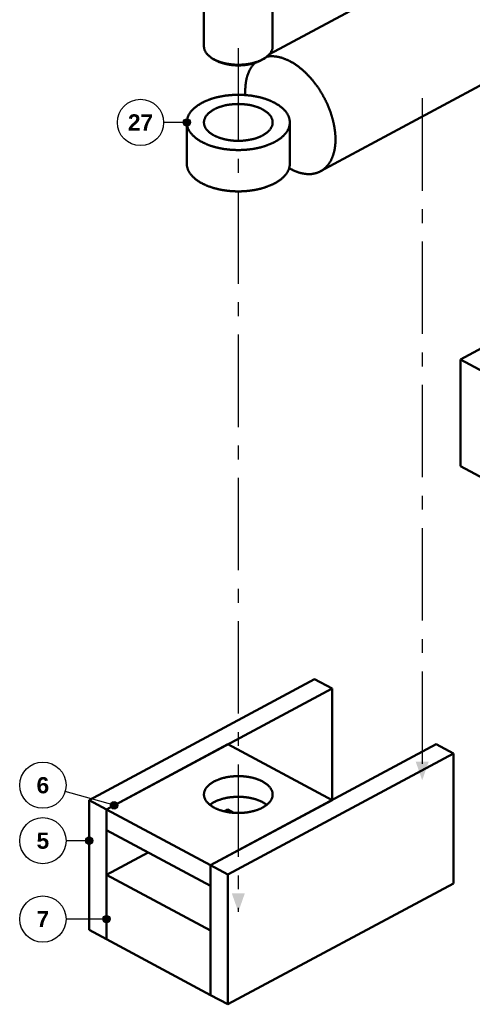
# Model space of a CAD drawing. Header units: millimetres. Extents: x 0 to 841, y 0 to 594.
# Tile 7 of 10: x 324 to 421, y 176 to 389. Entities that reach past the tile are written whole.
import ezdxf
from ezdxf.enums import TextEntityAlignment as Align

# ---------------------------------------------------------------- set-up
doc = ezdxf.new("R2010")
doc.units = ezdxf.units.MM
doc.linetypes.add('EJE', pattern=[31, 20, -4, 3, -4])
for name, color, linetype, lineweight in [('ACH', 7, 'CONTINUOUS', 13), ('COTA', 7, 'CONTINUOUS', 25), ('EJE', 7, 'EJE', 25), ('FINA', 7, 'CONTINUOUS', 25), ('TXT', 7, 'CONTINUOUS', 25), ('VIS', 7, 'CONTINUOUS', 50)]:
    doc.layers.add(name, color=color, linetype=linetype, lineweight=lineweight)
doc.styles.add('STDB', font='LiberationSans-Bold.ttf')

msp = doc.modelspace()

# ---------------------------------------------------------------- hatches: boundary and pattern name
at = {"layer": 'ACH'}
h = msp.add_hatch(color=7, dxfattribs=at)
h.dxf.hatch_style = 1
h.paths.add_polyline_path([(360.45, 366.76), (360.22, 367.33), (359.65, 367.56), (359.08, 367.33), (358.85, 366.76), (359.08, 366.2), (359.65, 365.96), (360.22, 366.2)])
h = msp.add_hatch(color=7, dxfattribs=at)
h.dxf.hatch_style = 1
h.paths.add_polyline_path([(344.74, 219.02), (344.5, 219.58), (343.94, 219.82), (343.37, 219.58), (343.14, 219.02), (343.37, 218.45), (343.94, 218.22), (344.5, 218.45)])
h = msp.add_hatch(color=7, dxfattribs=at)
h.dxf.hatch_style = 1
h.paths.add_polyline_path([(339.35, 211.37), (339.12, 211.94), (338.55, 212.17), (337.98, 211.94), (337.75, 211.37), (337.98, 210.81), (338.55, 210.57), (339.12, 210.81)])
h = msp.add_hatch(color=7, dxfattribs=at)
h.dxf.hatch_style = 1
h.paths.add_polyline_path([(343.1, 194.41), (342.86, 194.98), (342.3, 195.21), (341.73, 194.98), (341.5, 194.41), (341.73, 193.85), (342.3, 193.61), (342.86, 193.85)])

# ---------------------------------------------------------------- linework, layer by layer
at = {"layer": 'COTA'}
for p, q in [((359.65, 366.76), (354.65, 366.76)), ((343.94, 219.02), (333.36, 222.01)), ((338.55, 211.37), (333.55, 211.37)), ((342.3, 194.41), (333.55, 194.41))]:
    msp.add_line(p, q, dxfattribs=at)
for centre in [(359.65, 366.76), (343.94, 219.02), (338.55, 211.37), (342.3, 194.41)]:
    msp.add_circle(centre, 0.8, dxfattribs=at)
for points in [[(410.51, 224.44), (411.91, 228.44), (409.11, 228.44)], [(370.78, 195.96), (372.18, 199.96), (369.38, 199.96)]]:
    msp.add_solid(points, dxfattribs=at)
at = {"layer": 'EJE'}
for p, q in [((370.78, 382.86), (370.78, 195.96)), ((410.51, 371.99), (410.51, 224.44))]:
    msp.add_line(p, q, dxfattribs=at)
at = {"layer": 'FINA'}
for centre in [(349.65, 366.76), (328.55, 223.37), (328.55, 211.37), (328.55, 194.41)]:
    msp.add_circle(centre, 5, dxfattribs=at)
at = {"layer": 'VIS'}
for points in [[(363.36, 413.26), (363.36, 383.22)], [(378.2, 413.26), (378.2, 383.22)], [(377.52, 381.55), (425.72, 407.43)], [(363.36, 383.22), (363.36, 383.09), (363.37, 382.96), (363.39, 382.84), (363.42, 382.71), (363.45, 382.59), (363.49, 382.47), (363.54, 382.35), (363.59, 382.23), (363.65, 382.12), (363.71, 382.01), (363.78, 381.9), (363.85, 381.8), (363.92, 381.69), (364, 381.59), (364.09, 381.5), (364.17, 381.4), (364.26, 381.31), (364.35, 381.23), (364.45, 381.14), (364.54, 381.06), (364.64, 380.98), (364.74, 380.9), (364.85, 380.82), (364.95, 380.75), (365.06, 380.68)], [(376.5, 380.68), (376.61, 380.75), (376.71, 380.82), (376.82, 380.9), (376.92, 380.98), (377.02, 381.06), (377.11, 381.14), (377.21, 381.23), (377.3, 381.31), (377.39, 381.4), (377.47, 381.5), (377.56, 381.59), (377.64, 381.69), (377.71, 381.8), (377.78, 381.9), (377.85, 382.01), (377.91, 382.12), (377.97, 382.23), (378.02, 382.35), (378.07, 382.47), (378.11, 382.59), (378.14, 382.71), (378.17, 382.84), (378.18, 382.96), (378.2, 383.09), (378.2, 383.22)], [(388.54, 356.19), (438.76, 383.15)], [(365.06, 380.68), (365.16, 380.61), (365.27, 380.55), (365.38, 380.48), (365.5, 380.42), (365.61, 380.36), (365.72, 380.3), (365.84, 380.24), (365.96, 380.19), (366.07, 380.14), (366.19, 380.09), (366.31, 380.04), (366.43, 379.99), (366.55, 379.94), (366.67, 379.9), (366.79, 379.86), (366.91, 379.82), (367.03, 379.78), (367.15, 379.74), (367.28, 379.7), (367.4, 379.67), (367.52, 379.64), (367.65, 379.6), (367.77, 379.57), (367.9, 379.55), (368.02, 379.52), (368.15, 379.49), (368.27, 379.47), (368.4, 379.44), (368.53, 379.42), (368.65, 379.4), (368.78, 379.38), (368.91, 379.36), (369.03, 379.34), (369.16, 379.33), (369.29, 379.31), (369.42, 379.3), (369.54, 379.29), (369.67, 379.28), (369.8, 379.27), (369.93, 379.26), (370.05, 379.25), (370.18, 379.25), (370.31, 379.24), (370.44, 379.24), (370.57, 379.23), (370.7, 379.23), (370.82, 379.23), (370.95, 379.23), (371.08, 379.24), (371.21, 379.24), (371.34, 379.24), (371.46, 379.25), (371.59, 379.26), (371.72, 379.26), (371.85, 379.27), (371.98, 379.28), (372.1, 379.3), (372.23, 379.31), (372.36, 379.32), (372.49, 379.34), (372.61, 379.36), (372.74, 379.37), (372.87, 379.39), (372.99, 379.41), (373.12, 379.44), (373.24, 379.46), (373.37, 379.48), (373.5, 379.51), (373.62, 379.54), (373.75, 379.57), (373.87, 379.59), (374, 379.63), (374.12, 379.66), (374.24, 379.69), (374.37, 379.73), (374.49, 379.77), (374.61, 379.8), (374.73, 379.85), (374.85, 379.89), (374.97, 379.93), (375.09, 379.98), (375.21, 380.02), (375.33, 380.07), (375.45, 380.12), (375.57, 380.17), (375.68, 380.23), (375.8, 380.28), (375.91, 380.34), (376.03, 380.4)], [(365.38, 380.47), (365.06, 380.68)], [(365.38, 380.47), (365.49, 380.4), (365.6, 380.33), (365.71, 380.27), (365.82, 380.21), (365.94, 380.15), (366.05, 380.09), (366.17, 380.03), (366.28, 379.98), (366.4, 379.93), (366.52, 379.88), (366.64, 379.83), (366.76, 379.79), (366.88, 379.74), (367, 379.7), (367.12, 379.66), (367.24, 379.62), (367.36, 379.58), (367.49, 379.55), (367.61, 379.51), (367.73, 379.48), (367.86, 379.45), (367.98, 379.42), (368.11, 379.39), (368.23, 379.36), (368.36, 379.34), (368.48, 379.31), (368.61, 379.29), (368.73, 379.27), (368.86, 379.25), (368.99, 379.23), (369.11, 379.21), (369.24, 379.19), (369.37, 379.18), (369.5, 379.17), (369.62, 379.15), (369.75, 379.14), (369.88, 379.13), (370.01, 379.13), (370.13, 379.12), (370.26, 379.11), (370.39, 379.11), (370.52, 379.11), (370.65, 379.1), (370.77, 379.1), (370.9, 379.1), (371.03, 379.11), (371.16, 379.11), (371.29, 379.11), (371.41, 379.12), (371.54, 379.13), (371.67, 379.13), (371.8, 379.14), (371.93, 379.15), (372.05, 379.17), (372.18, 379.18), (372.31, 379.19), (372.43, 379.21), (372.56, 379.23), (372.69, 379.25), (372.81, 379.27), (372.94, 379.29), (373.07, 379.31), (373.19, 379.33), (373.32, 379.36), (373.44, 379.39), (373.57, 379.41), (373.69, 379.44), (373.82, 379.48), (373.94, 379.51), (374.06, 379.54), (374.19, 379.58), (374.31, 379.62), (374.43, 379.65), (374.55, 379.7), (374.67, 379.74), (374.79, 379.78), (374.91, 379.83), (375.03, 379.88), (375.15, 379.93), (375.27, 379.98), (375.38, 380.03), (375.5, 380.09), (375.61, 380.14), (375.73, 380.2)], [(374.37, 379.64), (374.28, 379.55), (374.19, 379.45), (374.11, 379.36), (374.02, 379.26), (373.94, 379.16), (373.86, 379.06), (373.78, 378.96), (373.71, 378.85), (373.63, 378.75), (373.56, 378.64), (373.49, 378.53), (373.43, 378.42), (373.36, 378.31), (373.3, 378.19), (373.24, 378.08), (373.18, 377.96), (373.13, 377.85), (373.07, 377.73), (373.02, 377.61), (372.97, 377.49), (372.93, 377.37), (372.88, 377.25), (372.84, 377.13), (372.79, 377.01), (372.75, 376.89), (372.72, 376.77), (372.68, 376.64), (372.64, 376.52), (372.61, 376.39), (372.58, 376.27), (372.55, 376.14), (372.52, 376.02), (372.5, 375.89), (372.47, 375.76), (372.45, 375.64), (372.43, 375.51), (372.41, 375.38), (372.39, 375.25), (372.37, 375.13), (372.36, 375), (372.34, 374.87), (372.33, 374.74), (372.32, 374.61), (372.31, 374.48), (372.3, 374.36), (372.3, 374.23), (372.29, 374.1), (372.29, 373.97), (372.28, 373.84), (372.28, 373.71), (372.28, 373.58), (372.28, 373.45), (372.28, 373.33), (372.28, 373.2), (372.29, 373.07), (372.29, 372.94), (372.3, 372.81), (372.31, 372.68)], [(375.73, 380.2), (375.8, 380.24), (375.88, 380.29), (375.95, 380.33), (376.03, 380.38), (376.1, 380.42), (376.18, 380.47)], [(376.03, 380.4), (376.11, 380.44), (376.19, 380.49), (376.27, 380.54), (376.35, 380.58), (376.43, 380.63), (376.5, 380.68)], [(376.18, 380.47), (376.5, 380.68)], [(391.77, 363.1), (391.77, 363.22), (391.76, 363.35), (391.76, 363.48), (391.76, 363.61), (391.75, 363.73), (391.75, 363.86), (391.74, 363.99), (391.73, 364.11), (391.72, 364.24), (391.71, 364.37), (391.7, 364.5), (391.69, 364.62), (391.67, 364.75), (391.66, 364.88), (391.64, 365), (391.63, 365.13), (391.61, 365.25), (391.59, 365.38), (391.57, 365.51), (391.55, 365.63), (391.53, 365.76), (391.51, 365.88), (391.49, 366.01), (391.46, 366.13), (391.44, 366.26), (391.41, 366.38), (391.39, 366.51), (391.36, 366.63), (391.33, 366.76), (391.3, 366.88), (391.28, 367.01), (391.24, 367.13), (391.21, 367.25), (391.18, 367.38), (391.15, 367.5), (391.12, 367.62), (391.08, 367.75), (391.05, 367.87), (391.01, 367.99), (390.97, 368.11), (390.94, 368.23), (390.9, 368.36), (390.86, 368.48), (390.82, 368.6), (390.78, 368.72), (390.74, 368.84), (390.7, 368.96), (390.66, 369.08), (390.61, 369.2), (390.57, 369.32), (390.53, 369.44), (390.48, 369.56), (390.43, 369.68), (390.39, 369.8), (390.34, 369.92), (390.29, 370.03), (390.24, 370.15), (390.2, 370.27), (390.15, 370.39), (390.1, 370.5), (390.04, 370.62), (389.99, 370.74), (389.94, 370.85), (389.89, 370.97), (389.83, 371.08), (389.78, 371.2), (389.72, 371.31), (389.67, 371.43), (389.61, 371.54), (389.56, 371.66), (389.5, 371.77), (389.44, 371.88), (389.38, 372), (389.32, 372.11), (389.26, 372.22), (389.2, 372.33), (389.14, 372.45), (389.08, 372.56), (389.02, 372.67), (388.95, 372.78), (388.89, 372.89), (388.82, 373), (388.76, 373.11), (388.69, 373.22), (388.63, 373.33), (388.56, 373.44), (388.49, 373.54), (388.43, 373.65), (388.36, 373.76), (388.29, 373.87), (388.22, 373.97), (388.15, 374.08), (388.08, 374.19), (388.01, 374.29), (387.93, 374.4), (387.86, 374.5), (387.79, 374.61), (387.71, 374.71), (387.64, 374.81), (387.56, 374.92), (387.49, 375.02), (387.41, 375.12), (387.33, 375.22), (387.26, 375.32), (387.18, 375.42), (387.1, 375.52), (387.02, 375.62), (386.94, 375.72), (386.86, 375.82), (386.78, 375.92), (386.7, 376.02), (386.62, 376.11), (386.53, 376.21), (386.45, 376.31), (386.36, 376.4), (386.28, 376.5), (386.19, 376.59), (386.11, 376.69), (386.02, 376.78), (385.94, 376.87), (385.85, 376.97), (385.76, 377.06), (385.67, 377.15), (385.58, 377.24), (385.49, 377.33), (385.4, 377.42), (385.31, 377.51), (385.22, 377.6), (385.12, 377.68), (385.03, 377.77), (384.94, 377.86), (384.84, 377.94), (384.75, 378.03), (384.65, 378.11), (384.55, 378.19), (384.46, 378.28), (384.36, 378.36), (384.26, 378.44), (384.16, 378.52), (384.06, 378.6), (383.96, 378.68), (383.86, 378.76), (383.76, 378.83), (383.66, 378.91), (383.56, 378.98), (383.45, 379.06), (383.35, 379.13), (383.24, 379.21), (383.14, 379.28), (383.03, 379.35), (382.93, 379.42), (382.82, 379.49), (382.71, 379.55), (382.6, 379.62), (382.49, 379.69), (382.38, 379.75), (382.27, 379.81), (382.16, 379.88), (382.05, 379.94), (381.94, 380), (381.82, 380.06), (381.71, 380.11), (381.6, 380.17), (381.48, 380.23), (381.36, 380.28), (381.25, 380.33), (381.13, 380.38), (381.01, 380.43), (380.9, 380.48), (380.78, 380.53), (380.66, 380.57), (380.54, 380.61), (380.42, 380.66), (380.3, 380.7), (380.18, 380.73), (380.05, 380.77), (379.93, 380.8), (379.81, 380.84), (379.68, 380.87), (379.56, 380.9), (379.44, 380.92), (379.31, 380.95), (379.18, 380.97), (379.06, 380.99), (378.93, 381.01), (378.81, 381.03), (378.68, 381.04), (378.55, 381.05), (378.43, 381.06), (378.3, 381.07), (378.17, 381.07), (378.04, 381.08), (377.92, 381.07), (377.79, 381.07), (377.66, 381.06), (377.53, 381.06), (377.41, 381.04), (377.28, 381.03), (377.16, 381.01), (377.03, 380.99), (376.9, 380.97)], [(381.91, 366.76), (381.91, 366.89), (381.9, 367.02), (381.89, 367.14), (381.87, 367.27), (381.85, 367.39), (381.82, 367.52), (381.79, 367.64), (381.75, 367.76), (381.71, 367.88), (381.67, 368), (381.62, 368.12), (381.57, 368.24), (381.51, 368.35), (381.45, 368.46), (381.39, 368.57), (381.32, 368.68), (381.25, 368.79), (381.18, 368.89), (381.1, 369), (381.03, 369.1), (380.95, 369.2), (380.86, 369.29), (380.78, 369.39), (380.69, 369.48), (380.6, 369.57), (380.51, 369.66), (380.42, 369.75), (380.33, 369.83), (380.23, 369.92), (380.13, 370), (380.03, 370.08), (379.93, 370.16), (379.83, 370.24), (379.73, 370.31), (379.63, 370.39), (379.52, 370.46), (379.42, 370.53), (379.31, 370.6), (379.2, 370.67), (379.1, 370.73), (378.99, 370.8), (378.88, 370.86), (378.76, 370.93), (378.65, 370.99), (378.54, 371.05), (378.43, 371.1), (378.31, 371.16), (378.2, 371.22), (378.08, 371.27), (377.97, 371.32), (377.85, 371.38), (377.74, 371.43), (377.62, 371.48), (377.5, 371.53), (377.38, 371.57), (377.26, 371.62), (377.15, 371.66), (377.03, 371.71), (376.91, 371.75), (376.79, 371.79), (376.67, 371.83), (376.54, 371.87), (376.42, 371.91), (376.3, 371.95), (376.18, 371.99), (376.06, 372.02), (375.94, 372.06), (375.81, 372.09), (375.69, 372.12), (375.57, 372.16), (375.44, 372.19), (375.32, 372.22), (375.2, 372.25), (375.07, 372.28), (374.95, 372.3), (374.82, 372.33), (374.7, 372.35), (374.57, 372.38), (374.45, 372.4), (374.32, 372.43), (374.2, 372.45), (374.07, 372.47), (373.95, 372.49), (373.82, 372.51), (373.7, 372.53), (373.57, 372.55), (373.44, 372.56), (373.32, 372.58), (373.19, 372.6), (373.07, 372.61), (372.94, 372.62), (372.81, 372.64), (372.69, 372.65), (372.56, 372.66), (372.43, 372.67), (372.31, 372.68), (372.18, 372.69), (372.05, 372.7), (371.92, 372.71), (371.8, 372.71), (371.67, 372.72), (371.54, 372.72), (371.42, 372.73), (371.29, 372.73), (371.16, 372.73), (371.03, 372.74), (370.91, 372.74), (370.78, 372.74), (370.65, 372.74), (370.53, 372.74), (370.4, 372.73), (370.27, 372.73), (370.14, 372.73), (370.02, 372.72), (369.89, 372.72), (369.76, 372.71), (369.64, 372.71), (369.51, 372.7), (369.38, 372.69), (369.25, 372.68), (369.13, 372.67), (369, 372.66), (368.87, 372.65), (368.75, 372.64), (368.62, 372.62), (368.49, 372.61), (368.37, 372.6), (368.24, 372.58), (368.12, 372.56), (367.99, 372.55), (367.86, 372.53), (367.74, 372.51), (367.61, 372.49), (367.49, 372.47), (367.36, 372.45), (367.24, 372.43), (367.11, 372.4), (366.99, 372.38), (366.86, 372.35), (366.74, 372.33), (366.61, 372.3), (366.49, 372.28), (366.36, 372.25), (366.24, 372.22), (366.12, 372.19), (365.99, 372.16), (365.87, 372.12), (365.75, 372.09), (365.62, 372.06), (365.5, 372.02), (365.38, 371.99), (365.26, 371.95), (365.14, 371.91), (365.01, 371.87), (364.89, 371.83), (364.77, 371.79), (364.65, 371.75), (364.53, 371.71), (364.41, 371.66), (364.3, 371.62), (364.18, 371.57), (364.06, 371.53), (363.94, 371.48), (363.82, 371.43), (363.71, 371.38), (363.59, 371.32), (363.48, 371.27), (363.36, 371.22), (363.25, 371.16), (363.13, 371.1), (363.02, 371.05), (362.91, 370.99), (362.8, 370.93), (362.68, 370.86), (362.57, 370.8), (362.46, 370.73), (362.36, 370.67), (362.25, 370.6), (362.14, 370.53), (362.04, 370.46), (361.93, 370.39), (361.83, 370.31), (361.73, 370.24), (361.62, 370.16), (361.52, 370.08), (361.43, 370), (361.33, 369.92), (361.23, 369.83), (361.14, 369.75), (361.05, 369.66), (360.96, 369.57), (360.87, 369.48), (360.78, 369.39), (360.7, 369.29), (360.61, 369.2), (360.53, 369.1), (360.46, 369), (360.38, 368.89), (360.31, 368.79), (360.24, 368.68), (360.17, 368.57), (360.11, 368.46), (360.05, 368.35), (359.99, 368.24), (359.94, 368.12), (359.89, 368), (359.85, 367.88), (359.81, 367.76), (359.77, 367.64), (359.74, 367.52), (359.71, 367.39), (359.69, 367.27), (359.67, 367.14), (359.66, 367.02), (359.65, 366.89), (359.65, 366.76)], [(363.36, 366.76), (363.36, 366.89), (363.37, 367.02), (363.39, 367.14), (363.42, 367.27), (363.45, 367.39), (363.49, 367.51), (363.54, 367.63), (363.59, 367.75), (363.65, 367.86), (363.71, 367.97), (363.78, 368.08), (363.85, 368.18), (363.92, 368.29), (364, 368.38), (364.09, 368.48), (364.17, 368.57), (364.26, 368.67), (364.35, 368.75), (364.45, 368.84), (364.54, 368.92), (364.64, 369), (364.74, 369.08), (364.85, 369.15), (364.95, 369.23), (365.06, 369.3), (365.16, 369.37), (365.27, 369.43), (365.38, 369.5), (365.49, 369.56), (365.61, 369.62), (365.72, 369.68), (365.83, 369.73), (365.95, 369.79), (366.06, 369.84), (366.18, 369.89), (366.3, 369.94), (366.42, 369.98), (366.54, 370.03), (366.66, 370.07), (366.78, 370.12), (366.9, 370.16), (367.02, 370.2), (367.14, 370.23), (367.26, 370.27), (367.38, 370.3), (367.51, 370.34), (367.63, 370.37), (367.75, 370.4), (367.88, 370.43), (368, 370.46), (368.13, 370.48), (368.25, 370.51), (368.38, 370.53), (368.5, 370.55), (368.63, 370.57), (368.75, 370.59), (368.88, 370.61), (369, 370.63), (369.13, 370.65), (369.26, 370.66), (369.38, 370.67), (369.51, 370.69), (369.64, 370.7), (369.76, 370.71), (369.89, 370.72), (370.02, 370.72), (370.14, 370.73), (370.27, 370.74), (370.4, 370.74), (370.53, 370.74), (370.65, 370.75), (370.78, 370.75), (370.91, 370.75), (371.03, 370.74), (371.16, 370.74), (371.29, 370.74), (371.42, 370.73), (371.54, 370.72), (371.67, 370.72), (371.8, 370.71), (371.92, 370.7), (372.05, 370.69), (372.18, 370.67), (372.3, 370.66), (372.43, 370.65), (372.56, 370.63), (372.68, 370.61), (372.81, 370.59), (372.93, 370.57), (373.06, 370.55), (373.18, 370.53), (373.31, 370.51), (373.43, 370.48), (373.56, 370.46), (373.68, 370.43), (373.81, 370.4), (373.93, 370.37), (374.05, 370.34), (374.18, 370.3), (374.3, 370.27), (374.42, 370.23), (374.54, 370.2), (374.66, 370.16), (374.78, 370.12), (374.9, 370.07), (375.02, 370.03), (375.14, 369.98), (375.26, 369.94), (375.38, 369.89), (375.49, 369.84), (375.61, 369.79), (375.73, 369.73), (375.84, 369.68), (375.95, 369.62), (376.07, 369.56), (376.18, 369.5), (376.29, 369.43), (376.4, 369.37), (376.5, 369.3), (376.61, 369.23), (376.71, 369.15), (376.82, 369.08), (376.92, 369), (377.02, 368.92), (377.11, 368.84), (377.21, 368.75), (377.3, 368.67), (377.39, 368.57), (377.47, 368.48), (377.56, 368.38), (377.64, 368.29), (377.71, 368.18), (377.78, 368.08), (377.85, 367.97), (377.91, 367.86), (377.97, 367.75), (378.02, 367.63), (378.07, 367.51), (378.11, 367.39), (378.14, 367.27), (378.17, 367.14), (378.18, 367.02), (378.2, 366.89), (378.2, 366.76)], [(359.65, 366.76), (359.65, 366.63), (359.66, 366.51), (359.67, 366.38), (359.69, 366.26), (359.71, 366.13), (359.74, 366.01), (359.77, 365.88), (359.81, 365.76), (359.85, 365.64), (359.89, 365.52), (359.94, 365.4), (359.99, 365.29), (360.05, 365.17), (360.11, 365.06), (360.17, 364.95), (360.24, 364.84), (360.31, 364.74), (360.38, 364.63), (360.46, 364.53), (360.53, 364.43), (360.61, 364.33), (360.7, 364.23), (360.78, 364.14), (360.87, 364.04), (360.96, 363.95), (361.05, 363.86), (361.14, 363.78), (361.23, 363.69), (361.33, 363.61), (361.43, 363.52), (361.52, 363.44), (361.62, 363.36), (361.73, 363.29), (361.83, 363.21), (361.93, 363.14), (362.04, 363.07), (362.14, 362.99), (362.25, 362.92), (362.36, 362.86), (362.46, 362.79), (362.57, 362.73), (362.68, 362.66), (362.79, 362.6), (362.91, 362.54), (363.02, 362.48), (363.13, 362.42), (363.25, 362.36), (363.36, 362.31), (363.47, 362.25), (363.59, 362.2), (363.71, 362.15), (363.82, 362.1), (363.94, 362.05), (364.06, 362), (364.18, 361.95), (364.29, 361.91), (364.41, 361.86), (364.53, 361.82), (364.65, 361.77), (364.77, 361.73), (364.89, 361.69), (365.01, 361.65), (365.13, 361.61), (365.26, 361.57), (365.38, 361.54), (365.5, 361.5), (365.62, 361.47), (365.75, 361.43), (365.87, 361.4), (365.99, 361.37), (366.11, 361.34), (366.24, 361.31), (366.36, 361.28), (366.49, 361.25), (366.61, 361.22), (366.73, 361.2), (366.86, 361.17), (366.98, 361.14), (367.11, 361.12), (367.23, 361.1), (367.36, 361.08), (367.48, 361.05), (367.61, 361.03), (367.74, 361.01), (367.86, 361), (367.99, 360.98), (368.11, 360.96), (368.24, 360.94), (368.37, 360.93), (368.49, 360.91), (368.62, 360.9), (368.75, 360.89), (368.87, 360.87), (369, 360.86), (369.13, 360.85), (369.25, 360.84), (369.38, 360.83), (369.51, 360.83), (369.63, 360.82), (369.76, 360.81), (369.89, 360.81), (370.01, 360.8), (370.14, 360.8), (370.27, 360.79), (370.4, 360.79), (370.52, 360.79), (370.65, 360.79), (370.78, 360.79), (370.91, 360.79), (371.03, 360.79), (371.16, 360.79), (371.29, 360.79), (371.41, 360.8), (371.54, 360.8), (371.67, 360.81), (371.8, 360.81), (371.92, 360.82), (372.05, 360.83), (372.18, 360.83), (372.3, 360.84), (372.43, 360.85), (372.56, 360.86), (372.68, 360.87), (372.81, 360.89), (372.94, 360.9), (373.06, 360.91), (373.19, 360.93), (373.32, 360.94), (373.44, 360.96), (373.57, 360.98), (373.69, 360.99), (373.82, 361.01), (373.95, 361.03), (374.07, 361.05), (374.2, 361.07), (374.32, 361.1), (374.45, 361.12), (374.57, 361.14), (374.7, 361.17), (374.82, 361.19), (374.95, 361.22), (375.07, 361.25), (375.19, 361.28), (375.32, 361.31), (375.44, 361.34), (375.56, 361.37), (375.69, 361.4), (375.81, 361.43), (375.93, 361.47), (376.06, 361.5), (376.18, 361.54), (376.3, 361.57), (376.42, 361.61), (376.54, 361.65), (376.66, 361.69), (376.78, 361.73), (376.9, 361.77), (377.02, 361.82), (377.14, 361.86), (377.26, 361.9), (377.38, 361.95), (377.5, 362), (377.62, 362.05), (377.73, 362.1), (377.85, 362.15), (377.97, 362.2), (378.08, 362.25), (378.2, 362.31), (378.31, 362.36), (378.42, 362.42), (378.54, 362.48), (378.65, 362.54)], [(359.65, 366.76), (359.65, 357.82)], [(376.03, 363.95), (375.91, 363.89), (375.8, 363.83), (375.68, 363.77), (375.57, 363.72), (375.45, 363.67), (375.33, 363.62), (375.21, 363.57), (375.1, 363.52), (374.98, 363.48), (374.86, 363.43), (374.73, 363.39), (374.61, 363.35), (374.49, 363.31), (374.37, 363.28), (374.25, 363.24), (374.12, 363.21), (374, 363.17), (373.87, 363.14), (373.75, 363.11), (373.63, 363.08), (373.5, 363.06), (373.37, 363.03), (373.25, 363.01), (373.12, 362.98), (373, 362.96), (372.87, 362.94), (372.74, 362.92), (372.62, 362.9), (372.49, 362.89), (372.36, 362.87), (372.24, 362.86), (372.11, 362.84), (371.98, 362.83), (371.85, 362.82), (371.73, 362.81), (371.6, 362.8), (371.47, 362.8), (371.34, 362.79), (371.22, 362.79), (371.09, 362.78), (370.96, 362.78), (370.83, 362.78), (370.7, 362.78), (370.58, 362.78), (370.45, 362.78), (370.32, 362.79), (370.19, 362.79), (370.06, 362.8), (369.94, 362.8), (369.81, 362.81), (369.68, 362.82), (369.55, 362.83), (369.43, 362.85), (369.3, 362.86), (369.17, 362.87), (369.05, 362.89), (368.92, 362.91), (368.79, 362.92), (368.67, 362.94), (368.54, 362.96), (368.41, 362.99), (368.29, 363.01), (368.16, 363.03), (368.04, 363.06), (367.91, 363.09), (367.79, 363.12), (367.66, 363.15), (367.54, 363.18), (367.41, 363.21), (367.29, 363.25), (367.17, 363.28), (367.05, 363.32), (366.92, 363.36), (366.8, 363.4), (366.68, 363.44), (366.56, 363.48), (366.44, 363.53), (366.32, 363.58), (366.21, 363.63), (366.09, 363.68), (365.97, 363.73), (365.85, 363.78), (365.74, 363.84), (365.63, 363.9), (365.51, 363.96), (365.4, 364.02), (365.29, 364.08), (365.18, 364.15), (365.07, 364.22), (364.97, 364.29), (364.86, 364.36), (364.76, 364.44), (364.66, 364.51), (364.56, 364.59), (364.46, 364.68), (364.36, 364.76), (364.27, 364.85), (364.18, 364.94), (364.09, 365.04), (364.01, 365.13), (363.93, 365.23), (363.85, 365.33), (363.78, 365.44), (363.71, 365.55), (363.65, 365.66), (363.59, 365.77), (363.54, 365.89), (363.49, 366.01), (363.45, 366.13), (363.42, 366.25), (363.39, 366.38), (363.38, 366.51), (363.36, 366.63), (363.36, 366.76)], [(378.2, 366.76), (378.2, 366.63), (378.18, 366.51), (378.17, 366.38), (378.14, 366.25), (378.11, 366.13), (378.06, 366.01), (378.02, 365.89), (377.97, 365.77), (377.91, 365.65), (377.84, 365.54), (377.77, 365.43), (377.7, 365.33), (377.62, 365.22), (377.54, 365.12), (377.46, 365.03), (377.37, 364.93), (377.28, 364.84), (377.19, 364.75), (377.09, 364.67), (376.99, 364.58), (376.89, 364.5), (376.79, 364.42), (376.68, 364.35), (376.58, 364.28), (376.47, 364.21), (376.36, 364.14), (376.25, 364.07), (376.14, 364.01), (376.03, 363.95)], [(378.65, 362.54), (378.76, 362.6), (378.87, 362.66), (378.98, 362.72), (379.09, 362.79), (379.2, 362.85), (379.31, 362.92), (379.42, 362.99), (379.52, 363.06), (379.63, 363.14), (379.73, 363.21), (379.83, 363.29), (379.93, 363.36), (380.03, 363.44), (380.13, 363.52), (380.23, 363.6), (380.32, 363.69), (380.42, 363.77), (380.51, 363.86), (380.6, 363.95), (380.69, 364.04), (380.78, 364.14), (380.86, 364.23), (380.94, 364.33), (381.02, 364.43), (381.1, 364.53), (381.18, 364.63), (381.25, 364.73), (381.32, 364.84), (381.39, 364.95), (381.45, 365.06), (381.51, 365.17), (381.57, 365.29), (381.62, 365.4), (381.67, 365.52), (381.71, 365.64), (381.75, 365.76), (381.79, 365.88), (381.82, 366.01), (381.85, 366.13), (381.87, 366.25), (381.89, 366.38), (381.9, 366.51), (381.91, 366.63), (381.91, 366.76)], [(381.91, 366.76), (381.91, 357.82)], [(388.54, 356.19), (388.65, 356.25), (388.77, 356.31), (388.87, 356.38), (388.98, 356.45), (389.09, 356.53), (389.19, 356.6), (389.29, 356.68), (389.39, 356.77), (389.49, 356.85), (389.59, 356.94), (389.68, 357.03), (389.77, 357.12), (389.86, 357.21), (389.95, 357.31), (390.03, 357.41), (390.11, 357.51), (390.19, 357.61), (390.27, 357.71), (390.35, 357.81), (390.42, 357.92), (390.49, 358.03), (390.56, 358.14), (390.63, 358.25), (390.69, 358.36), (390.75, 358.47), (390.81, 358.59), (390.87, 358.7), (390.93, 358.82), (390.98, 358.94), (391.03, 359.06), (391.08, 359.18), (391.13, 359.3), (391.17, 359.42), (391.22, 359.54), (391.26, 359.66), (391.3, 359.78), (391.34, 359.91), (391.37, 360.03), (391.41, 360.16), (391.44, 360.28), (391.47, 360.41), (391.5, 360.53), (391.53, 360.66), (391.55, 360.78), (391.58, 360.91), (391.6, 361.04), (391.62, 361.17), (391.64, 361.29), (391.66, 361.42), (391.67, 361.55), (391.69, 361.68), (391.7, 361.81), (391.72, 361.93), (391.73, 362.06), (391.74, 362.19), (391.74, 362.32), (391.75, 362.45), (391.76, 362.58), (391.76, 362.71), (391.76, 362.84), (391.77, 362.97), (391.77, 363.1)], [(359.65, 357.82), (359.65, 357.69), (359.66, 357.57), (359.67, 357.44), (359.69, 357.31), (359.71, 357.19), (359.74, 357.06), (359.77, 356.94), (359.81, 356.82), (359.85, 356.7), (359.89, 356.58), (359.94, 356.46), (359.99, 356.35), (360.05, 356.23), (360.11, 356.12), (360.17, 356.01), (360.24, 355.9), (360.31, 355.79), (360.38, 355.69), (360.46, 355.59), (360.53, 355.49), (360.61, 355.39), (360.7, 355.29), (360.78, 355.19), (360.87, 355.1), (360.96, 355.01), (361.05, 354.92), (361.14, 354.83), (361.23, 354.75), (361.33, 354.66), (361.43, 354.58), (361.52, 354.5), (361.62, 354.42), (361.73, 354.34), (361.83, 354.27), (361.93, 354.19), (362.04, 354.12), (362.14, 354.05), (362.25, 353.98), (362.36, 353.91), (362.46, 353.85), (362.57, 353.78), (362.68, 353.72), (362.79, 353.66), (362.91, 353.6), (363.02, 353.54), (363.13, 353.48), (363.25, 353.42), (363.36, 353.37), (363.47, 353.31), (363.59, 353.26), (363.71, 353.21), (363.82, 353.15), (363.94, 353.11), (364.06, 353.06), (364.18, 353.01), (364.29, 352.96), (364.41, 352.92), (364.53, 352.87), (364.65, 352.83), (364.77, 352.79), (364.89, 352.75), (365.01, 352.71), (365.13, 352.67), (365.26, 352.63), (365.38, 352.59), (365.5, 352.56), (365.62, 352.52), (365.75, 352.49), (365.87, 352.46), (365.99, 352.43), (366.11, 352.39), (366.24, 352.36), (366.36, 352.33), (366.49, 352.31), (366.61, 352.28), (366.73, 352.25), (366.86, 352.23), (366.98, 352.2), (367.11, 352.18), (367.23, 352.16), (367.36, 352.13), (367.48, 352.11), (367.61, 352.09), (367.74, 352.07), (367.86, 352.05), (367.99, 352.03), (368.11, 352.02), (368.24, 352), (368.37, 351.99), (368.49, 351.97), (368.62, 351.96), (368.75, 351.94), (368.87, 351.93), (369, 351.92), (369.13, 351.91), (369.25, 351.9), (369.38, 351.89), (369.51, 351.88), (369.63, 351.88), (369.76, 351.87), (369.89, 351.86), (370.01, 351.86), (370.14, 351.85), (370.27, 351.85), (370.4, 351.85), (370.52, 351.85), (370.65, 351.84), (370.78, 351.84), (370.91, 351.84), (371.03, 351.85), (371.16, 351.85), (371.29, 351.85), (371.41, 351.85), (371.54, 351.86), (371.67, 351.86), (371.8, 351.87), (371.92, 351.88), (372.05, 351.88), (372.18, 351.89), (372.3, 351.9), (372.43, 351.91), (372.56, 351.92), (372.68, 351.93), (372.81, 351.94), (372.94, 351.96), (373.06, 351.97), (373.19, 351.99), (373.32, 352), (373.44, 352.02), (373.57, 352.03), (373.69, 352.05), (373.82, 352.07), (373.95, 352.09), (374.07, 352.11), (374.2, 352.13), (374.32, 352.15), (374.45, 352.18), (374.57, 352.2), (374.7, 352.23), (374.82, 352.25), (374.95, 352.28), (375.07, 352.31), (375.19, 352.33), (375.32, 352.36), (375.44, 352.39), (375.56, 352.42), (375.69, 352.46), (375.81, 352.49), (375.93, 352.52), (376.06, 352.56), (376.18, 352.59), (376.3, 352.63), (376.42, 352.67), (376.54, 352.71), (376.66, 352.75), (376.78, 352.79), (376.9, 352.83), (377.02, 352.87), (377.14, 352.92), (377.26, 352.96), (377.38, 353.01), (377.5, 353.06), (377.62, 353.1), (377.73, 353.15), (377.85, 353.2), (377.97, 353.26), (378.08, 353.31), (378.2, 353.36), (378.31, 353.42), (378.42, 353.48), (378.54, 353.53), (378.65, 353.59)], [(378.65, 353.59), (378.76, 353.65), (378.87, 353.72), (378.98, 353.78), (379.09, 353.85), (379.2, 353.91), (379.31, 353.98), (379.42, 354.05), (379.52, 354.12), (379.63, 354.19), (379.73, 354.27), (379.83, 354.34), (379.93, 354.42), (380.03, 354.5), (380.13, 354.58), (380.23, 354.66), (380.32, 354.75), (380.42, 354.83), (380.51, 354.92), (380.6, 355.01), (380.69, 355.1), (380.78, 355.19), (380.86, 355.29), (380.94, 355.38), (381.02, 355.48), (381.1, 355.58), (381.18, 355.69), (381.25, 355.79), (381.32, 355.9), (381.39, 356.01), (381.45, 356.12), (381.51, 356.23), (381.57, 356.34), (381.62, 356.46), (381.67, 356.58), (381.71, 356.7), (381.75, 356.82), (381.79, 356.94), (381.82, 357.06), (381.85, 357.19), (381.87, 357.31), (381.89, 357.44), (381.9, 357.57), (381.91, 357.69), (381.91, 357.82)], [(381.76, 356.85), (381.87, 356.78), (381.99, 356.72), (382.1, 356.66), (382.22, 356.6), (382.33, 356.54), (382.45, 356.48), (382.56, 356.43), (382.68, 356.37), (382.8, 356.32), (382.92, 356.27), (383.04, 356.22), (383.16, 356.17), (383.28, 356.12), (383.4, 356.08), (383.52, 356.04), (383.64, 355.99), (383.77, 355.95), (383.89, 355.91), (384.01, 355.88), (384.14, 355.84), (384.26, 355.81), (384.39, 355.78), (384.51, 355.75), (384.64, 355.72), (384.77, 355.7), (384.9, 355.68), (385.02, 355.66), (385.15, 355.64), (385.28, 355.62), (385.41, 355.61), (385.54, 355.6), (385.67, 355.59), (385.8, 355.58), (385.92, 355.58), (386.05, 355.58), (386.18, 355.58), (386.31, 355.59), (386.44, 355.59), (386.57, 355.6), (386.7, 355.62), (386.83, 355.63), (386.95, 355.65), (387.08, 355.68), (387.21, 355.7), (387.34, 355.73), (387.46, 355.76), (387.59, 355.8), (387.71, 355.83), (387.83, 355.87), (387.95, 355.92), (388.07, 355.97), (388.19, 356.02), (388.31, 356.07), (388.43, 356.13), (388.54, 356.19)], [(418.75, 315.48), (445.28, 329.72)], [(418.75, 292.4), (418.75, 315.48)], [(418.75, 315.48), (455.48, 295.76)], [(418.75, 292.4), (434.27, 284.07)], [(338.55, 220.15), (387.27, 246.3)], [(391.02, 244.29), (387.27, 246.3)], [(342.3, 218.14), (391.02, 244.29)], [(391.02, 220.15), (391.02, 244.29)], [(342.3, 218.14), (368.53, 232.22)], [(364.78, 206.06), (413.5, 232.22)], [(391.02, 220.15), (368.53, 232.22)], [(417.25, 230.21), (413.5, 232.22)], [(368.53, 204.05), (417.25, 230.21)], [(417.25, 202.13), (417.25, 230.21)], [(363.36, 221.35), (363.36, 221.48), (363.38, 221.61), (363.39, 221.74), (363.42, 221.86), (363.45, 221.99), (363.49, 222.11), (363.54, 222.23), (363.59, 222.34), (363.65, 222.46), (363.71, 222.57), (363.78, 222.68), (363.85, 222.78), (363.93, 222.88), (364.01, 222.98), (364.09, 223.08), (364.18, 223.18), (364.27, 223.27), (364.36, 223.35), (364.46, 223.44), (364.56, 223.52), (364.66, 223.6), (364.76, 223.68), (364.86, 223.76), (364.97, 223.83), (365.07, 223.9), (365.18, 223.97), (365.29, 224.03), (365.4, 224.1), (365.51, 224.16), (365.63, 224.22), (365.74, 224.28), (365.85, 224.33), (365.97, 224.39), (366.09, 224.44), (366.21, 224.49), (366.32, 224.54), (366.44, 224.59), (366.56, 224.63), (366.68, 224.68), (366.8, 224.72), (366.92, 224.76), (367.05, 224.8), (367.17, 224.83), (367.29, 224.87), (367.41, 224.9), (367.54, 224.94), (367.66, 224.97), (367.79, 225), (367.91, 225.03), (368.04, 225.06), (368.16, 225.08), (368.29, 225.11), (368.41, 225.13), (368.54, 225.15), (368.67, 225.17), (368.79, 225.19), (368.92, 225.21), (369.05, 225.23), (369.17, 225.24), (369.3, 225.26), (369.43, 225.27), (369.55, 225.28), (369.68, 225.29), (369.81, 225.3), (369.94, 225.31), (370.06, 225.32), (370.19, 225.33), (370.32, 225.33), (370.45, 225.33), (370.58, 225.34), (370.7, 225.34), (370.83, 225.34), (370.96, 225.34), (371.09, 225.33), (371.22, 225.33), (371.34, 225.33), (371.47, 225.32), (371.6, 225.31), (371.73, 225.31), (371.85, 225.3), (371.98, 225.29), (372.11, 225.27), (372.24, 225.26), (372.36, 225.25), (372.49, 225.23), (372.62, 225.21), (372.74, 225.2), (372.87, 225.18), (373, 225.16), (373.12, 225.13), (373.25, 225.11), (373.37, 225.09), (373.5, 225.06), (373.63, 225.03), (373.75, 225.01), (373.87, 224.98), (374, 224.94), (374.12, 224.91), (374.25, 224.88), (374.37, 224.84), (374.49, 224.8), (374.61, 224.77), (374.73, 224.73), (374.86, 224.68), (374.98, 224.64), (375.1, 224.6), (375.21, 224.55), (375.33, 224.5), (375.45, 224.45), (375.57, 224.4), (375.68, 224.34), (375.8, 224.29), (375.91, 224.23), (376.03, 224.17)], [(376.03, 224.17), (376.14, 224.11), (376.25, 224.05), (376.36, 223.98), (376.47, 223.91), (376.58, 223.84), (376.68, 223.77), (376.79, 223.69), (376.89, 223.61), (376.99, 223.53), (377.09, 223.45), (377.19, 223.36), (377.28, 223.28), (377.37, 223.18), (377.46, 223.09), (377.54, 222.99), (377.62, 222.89), (377.7, 222.79), (377.77, 222.68), (377.84, 222.58), (377.91, 222.46), (377.97, 222.35), (378.02, 222.23), (378.06, 222.11), (378.11, 221.99), (378.14, 221.86), (378.17, 221.74), (378.18, 221.61), (378.2, 221.48), (378.2, 221.35)], [(342.3, 218.14), (338.55, 220.15)], [(338.55, 192.07), (338.55, 220.15)], [(378.2, 221.35), (378.2, 221.23), (378.18, 221.1), (378.17, 220.97), (378.14, 220.85), (378.11, 220.73), (378.07, 220.61), (378.02, 220.49), (377.97, 220.37), (377.91, 220.26), (377.85, 220.15), (377.78, 220.04), (377.71, 219.93), (377.64, 219.83), (377.56, 219.73), (377.47, 219.64), (377.39, 219.54), (377.3, 219.45), (377.21, 219.36), (377.11, 219.28), (377.02, 219.2), (376.92, 219.12), (376.82, 219.04), (376.71, 218.96), (376.61, 218.89), (376.5, 218.82), (376.4, 218.75), (376.29, 218.68), (376.18, 218.62), (376.07, 218.56), (375.95, 218.5), (375.84, 218.44), (375.73, 218.38), (375.61, 218.33), (375.49, 218.28), (375.38, 218.23), (375.26, 218.18), (375.14, 218.13), (375.02, 218.09), (374.9, 218.04), (374.78, 218), (374.66, 217.96), (374.54, 217.92), (374.42, 217.88), (374.3, 217.85), (374.18, 217.81), (374.05, 217.78), (373.93, 217.75), (373.81, 217.72), (373.68, 217.69), (373.56, 217.66), (373.43, 217.63), (373.31, 217.61), (373.18, 217.59), (373.06, 217.56), (372.93, 217.54), (372.81, 217.52), (372.68, 217.5), (372.56, 217.49), (372.43, 217.47), (372.3, 217.46), (372.18, 217.44), (372.05, 217.43), (371.92, 217.42), (371.8, 217.41), (371.67, 217.4), (371.54, 217.39), (371.42, 217.39), (371.29, 217.38), (371.16, 217.38), (371.03, 217.37), (370.91, 217.37), (370.78, 217.37), (370.65, 217.37), (370.53, 217.37), (370.4, 217.38), (370.27, 217.38), (370.14, 217.39), (370.02, 217.39), (369.89, 217.4), (369.76, 217.41), (369.64, 217.42), (369.51, 217.43), (369.38, 217.44), (369.26, 217.46), (369.13, 217.47), (369, 217.49), (368.88, 217.5), (368.75, 217.52), (368.63, 217.54), (368.5, 217.56), (368.38, 217.59), (368.25, 217.61), (368.13, 217.63), (368, 217.66), (367.88, 217.69), (367.75, 217.72), (367.63, 217.75), (367.51, 217.78), (367.38, 217.81), (367.26, 217.85), (367.14, 217.88), (367.02, 217.92), (366.9, 217.96), (366.78, 218), (366.66, 218.04), (366.54, 218.09), (366.42, 218.13), (366.3, 218.18), (366.18, 218.23), (366.06, 218.28), (365.95, 218.33), (365.83, 218.38), (365.72, 218.44), (365.61, 218.5), (365.49, 218.56), (365.38, 218.62), (365.27, 218.68), (365.16, 218.75), (365.06, 218.82), (364.95, 218.89), (364.85, 218.96), (364.74, 219.04), (364.64, 219.12), (364.54, 219.2), (364.45, 219.28), (364.35, 219.36), (364.26, 219.45), (364.17, 219.54), (364.09, 219.64), (364, 219.73), (363.92, 219.83), (363.85, 219.93), (363.78, 220.04), (363.71, 220.15), (363.65, 220.26), (363.59, 220.37), (363.54, 220.49), (363.49, 220.61), (363.45, 220.73), (363.42, 220.85), (363.39, 220.97), (363.37, 221.1), (363.36, 221.23), (363.36, 221.35)], [(364.64, 219.12), (364.74, 219.2), (364.84, 219.27), (364.95, 219.35), (365.06, 219.42), (365.16, 219.49), (365.27, 219.55), (365.38, 219.62), (365.5, 219.68), (365.61, 219.74), (365.72, 219.8), (365.84, 219.85), (365.95, 219.91), (366.07, 219.96), (366.19, 220.01), (366.31, 220.06), (366.43, 220.11), (366.55, 220.15), (366.67, 220.2), (366.79, 220.24), (366.91, 220.28), (367.03, 220.32), (367.15, 220.36), (367.28, 220.39), (367.4, 220.43), (367.52, 220.46), (367.65, 220.49), (367.77, 220.52), (367.9, 220.55), (368.02, 220.58), (368.15, 220.61), (368.27, 220.63), (368.4, 220.66), (368.53, 220.68), (368.65, 220.7), (368.78, 220.72), (368.91, 220.74), (369.03, 220.75), (369.16, 220.77), (369.29, 220.79), (369.41, 220.8), (369.54, 220.81), (369.67, 220.82), (369.8, 220.83), (369.93, 220.84), (370.05, 220.85), (370.18, 220.85), (370.31, 220.86), (370.44, 220.86), (370.57, 220.87), (370.69, 220.87), (370.82, 220.87), (370.95, 220.87), (371.08, 220.86), (371.21, 220.86), (371.34, 220.86), (371.46, 220.85), (371.59, 220.84), (371.72, 220.83), (371.85, 220.83), (371.97, 220.81), (372.1, 220.8), (372.23, 220.79), (372.36, 220.78), (372.48, 220.76), (372.61, 220.74), (372.74, 220.73), (372.87, 220.71), (372.99, 220.69), (373.12, 220.66), (373.24, 220.64), (373.37, 220.62), (373.5, 220.59), (373.62, 220.56), (373.75, 220.53), (373.87, 220.5), (373.99, 220.47), (374.12, 220.44), (374.24, 220.41), (374.37, 220.37), (374.49, 220.33), (374.61, 220.29), (374.73, 220.25), (374.85, 220.21), (374.97, 220.17), (375.09, 220.12), (375.21, 220.08), (375.33, 220.03), (375.45, 219.98), (375.57, 219.93), (375.68, 219.87), (375.8, 219.82), (375.91, 219.76), (376.03, 219.7)], [(364.78, 206.06), (391.02, 220.15)], [(376.03, 219.7), (376.14, 219.64), (376.26, 219.57), (376.37, 219.5), (376.49, 219.43), (376.6, 219.36), (376.71, 219.28), (376.82, 219.2), (376.92, 219.12)], [(342.3, 190.06), (342.3, 218.14)], [(364.78, 206.06), (342.3, 218.14)], [(342.3, 213.66), (342.3, 218.14)], [(367.81, 217.7), (368.53, 218.09)], [(369.81, 217.41), (368.53, 218.09)], [(364.78, 201.59), (342.3, 213.66)], [(342.3, 204.01), (351.29, 208.83)], [(368.53, 204.05), (364.78, 206.06)], [(364.78, 177.98), (364.78, 206.06)], [(364.78, 201.59), (364.78, 206.06)], [(364.78, 191.93), (342.3, 204.01)], [(342.3, 190.06), (342.3, 204.01)], [(368.53, 175.97), (368.53, 204.05)], [(368.53, 175.97), (417.25, 202.13)], [(342.3, 190.06), (338.55, 192.07)], [(364.78, 177.98), (364.78, 191.93)], [(364.78, 177.98), (342.3, 190.06)], [(368.53, 175.97), (364.78, 177.98)]]:
    msp.add_lwpolyline(points, dxfattribs=at)

# ---------------------------------------------------------------- texts
at = {"layer": 'TXT', "style": 'STDB'}
for s, p in [('27', (349.65, 366.76)), ('6', (328.55, 223.37)), ('5', (328.55, 211.37)), ('7', (328.55, 194.41))]:
    msp.add_text(s, height=3.5, dxfattribs=at).set_placement(p, align=Align.MIDDLE_CENTER)

doc.saveas('drawing.dxf')
